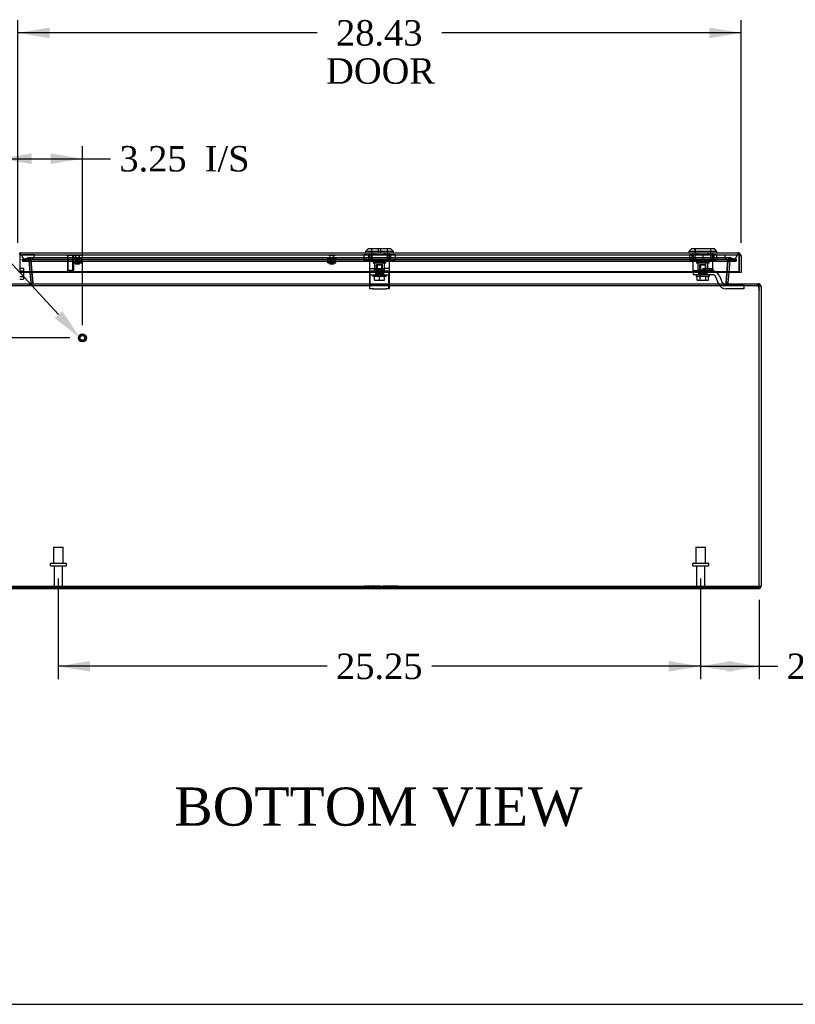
# Model space of a CAD drawing. Header units: inches. Extents: x 1 to 240, y -1 to 159.
# Tile 2 of 18: x 56 to 86, y 0 to 39. Entities that reach past the tile are written whole.
import ezdxf
from ezdxf import colors
from ezdxf.entities.mleader import LeaderData, LeaderLine
from ezdxf.enums import TextEntityAlignment as Align
from ezdxf.lldxf.tags import DXFTag
from ezdxf.math import Vec2, Vec3

# ---------------------------------------------------------------- set-up
doc = ezdxf.new("R2010")
doc.units = ezdxf.units.IN
doc.header["$MEASUREMENT"] = 0
for name, color, linetype in [('COM70220', 7, 'Continuous'), ('COM70700-5', 7, 'Continuous'), ('COM70702-9', 7, 'Continuous'), ('COM70703-4', 7, 'Continuous'), ('COM70705-9', 7, 'Continuous'), ('Default', 7, 'Continuous'), ('LOK10031', 7, 'Continuous'), ('LOK10031_CAM', 7, 'Continuous'), ('LOK10031_INSERT', 7, 'Continuous'), ('LOK10031_NUT', 7, 'Continuous'), ('LOK10031_SC', 7, 'Continuous'), ('NTS18118', 7, 'Continuous'), ('QLB20254', 7, 'Continuous'), ('SCS86661', 7, 'Continuous'), ('STD26063', 7, 'Continuous'), ('STD26089', 7, 'Continuous'), ('STD26258', 7, 'Continuous')]:
    doc.layers.add(name, color=color, linetype=linetype)
doc.styles.add('SEACAD_Times_New_Roman', font='times.ttf')
tags = doc.linetypes.add('HIDDEN2', pattern=[0.1875, 0.125, -0.0625]).pattern_tags.tags
tags[6:7] = [DXFTag(74, 4), DXFTag(75, 0), DXFTag(340, '0'), DXFTag(46, 0.0), DXFTag(50, 0.0), DXFTag(44, 0.0), DXFTag(45, 0.0)]
tags[4:5] = [DXFTag(74, 4), DXFTag(75, 0), DXFTag(340, '0'), DXFTag(46, 0.0), DXFTag(50, 0.0), DXFTag(44, 0.0), DXFTag(45, 0.0)]
doc.dimstyles.new('HAMMOND_(STH_-_240x160)', dxfattribs={"dimtxt": 1, "dimasz": 1.25, "dimexe": 0.5, "dimexo": 0.5, "dimgap": 0.25, "dimtad": 0, "dimtih": 1, "dimtoh": 1, "dimzin": 0, "dimdsep": 46, "dimtxsty": 'SEACAD_Times_New_Roman', "dimblk1": '_SE_FILLED', "dimblk2": '_SE_FILLED', "dimsah": 1, "dimcen": 0.5, "dimadec": 0, "dimazin": 0, "dimtfac": 0.8, "dimtofl": 0, "dimtmove": 0, "dimatfit": 3, "dimfxl": 1, "dimtolj": 1, "dimtzin": 0, "dimarcsym": 0})

# ---------------------------------------------------------------- blocks, each defined once
blk = doc.blocks.new('SE4')
at = {"layer": 'COM70220', "color": 7, "linetype": 'HIDDEN2'}
for p, q in [((55.882, 29.876), (56.381, 29.876)), ((55.882, 29.875), (55.882, 29.876)), ((55.882, 29.875), (56.381, 29.875)), ((56.131, 29.873), (55.882, 29.875)), ((56.38, 29.875), (56.131, 29.873)), ((56.131, 29.873), (56.381, 29.873)), ((56.38, 29.876), (56.38, 29.875)), ((56.381, 29.876), (83.5, 29.876)), ((56.381, 29.875), (83.5, 29.875)), ((56.381, 29.873), (83.5, 29.873)), ((83.5, 29.876), (83.999, 29.876)), ((83.5, 29.875), (83.999, 29.875)), ((83.5, 29.873), (83.75, 29.873)), ((83.501, 29.876), (83.501, 29.875)), ((83.501, 29.875), (83.75, 29.873)), ((83.75, 29.873), (83.999, 29.875)), ((83.999, 29.875), (83.999, 29.876)), ((56.131, 29.627), (56.381, 29.627)), ((56.381, 29.627), (83.5, 29.627)), ((83.5, 29.627), (83.75, 29.627))]:
    blk.add_line(p, q, dxfattribs=at)
for centre in [(56.131, 29.877), (83.75, 29.877)]:
    blk.add_arc(centre, 0.25, 180, 0, dxfattribs=at)
at = {"layer": 'COM70700-5', "color": 7, "linetype": 'HIDDEN2'}
for p, q in [((55.899, 29.694), (56.103, 29.749)), ((55.917, 29.624), (55.899, 29.694)), ((56.122, 29.679), (55.917, 29.624)), ((56.131, 29.752), (56.103, 29.749)), ((56.122, 29.679), (56.103, 29.749)), ((56.131, 29.68), (56.122, 29.679)), ((56.131, 29.68), (56.131, 29.752)), ((56.152, 29.674), (56.131, 29.68)), ((56.152, 29.674), (56.192, 29.734)), ((56.166, 29.653), (56.152, 29.674)), ((56.166, 29.653), (56.236, 29.67)), ((56.167, 29.647), (56.166, 29.653)), ((56.167, 29.647), (56.239, 29.654)), ((56.208, 29.177), (56.167, 29.647)), ((56.239, 29.654), (56.236, 29.67)), ((56.239, 29.654), (56.315, 28.785)), ((83.566, 28.785), (83.642, 29.654)), ((83.642, 29.654), (83.645, 29.67)), ((83.714, 29.647), (83.642, 29.654)), ((83.715, 29.653), (83.645, 29.67)), ((83.714, 29.647), (83.673, 29.177)), ((83.73, 29.674), (83.689, 29.734)), ((83.714, 29.647), (83.715, 29.653)), ((83.715, 29.653), (83.73, 29.674)), ((83.73, 29.674), (83.75, 29.68)), ((83.75, 29.68), (83.75, 29.752)), ((83.75, 29.752), (83.778, 29.749)), ((83.75, 29.68), (83.759, 29.679)), ((83.759, 29.679), (83.778, 29.749)), ((83.964, 29.624), (83.759, 29.679)), ((83.778, 29.749), (83.982, 29.694)), ((83.964, 29.624), (83.982, 29.694)), ((56.186, 28.739), (56.186, 28.667)), ((56.207, 28.739), (56.207, 28.667)), ((56.227, 28.745), (56.266, 28.684)), ((56.229, 28.746), (56.272, 28.689)), ((56.231, 28.739), (56.266, 28.684)), ((56.234, 28.739), (56.272, 28.689)), ((56.243, 28.772), (56.315, 28.766)), ((56.272, 28.689), (56.266, 28.684)), ((56.306, 28.767), (56.315, 28.766)), ((56.314, 28.784), (56.315, 28.785)), ((56.315, 28.785), (56.315, 28.766)), ((83.567, 28.784), (83.566, 28.785)), ((83.566, 28.775), (83.566, 28.785)), ((83.575, 28.767), (83.566, 28.766)), ((83.652, 28.746), (83.609, 28.689)), ((83.647, 28.739), (83.609, 28.689)), ((83.615, 28.684), (83.609, 28.689)), ((83.651, 28.739), (83.615, 28.684)), ((83.674, 28.739), (83.674, 28.667)), ((83.695, 28.739), (83.695, 28.667)), ((84.833, 28.739), (84.833, 28.667)), ((84.867, 28.641), (84.936, 28.661)), ((55.941, 16.739), (55.941, 16.811)), ((83.941, 16.811), (83.941, 16.739)), ((84.441, 16.739), (84.441, 16.811)), ((84.833, 16.739), (84.833, 16.811)), ((84.869, 16.847), (84.941, 16.847))]:
    blk.add_line(p, q, dxfattribs=at)
at = {"layer": 'COM70700-5', "color": 7, "linetype": 'Continuous'}
for p, q in [((56.243, 28.778), (56.208, 29.177)), ((83.673, 29.177), (83.638, 28.778)), ((56.227, 28.745), (56.207, 28.739)), ((56.229, 28.746), (56.227, 28.745)), ((56.227, 28.745), (56.231, 28.739)), ((56.229, 28.746), (56.234, 28.739)), ((56.243, 28.778), (56.314, 28.784)), ((56.243, 28.778), (56.243, 28.772)), ((56.243, 28.772), (56.306, 28.767)), ((83.566, 28.766), (83.566, 28.775)), ((83.638, 28.778), (83.567, 28.784)), ((83.638, 28.772), (83.575, 28.767)), ((83.638, 28.772), (83.638, 28.778)), ((83.652, 28.746), (83.647, 28.739)), ((83.654, 28.745), (83.651, 28.739)), ((83.654, 28.745), (83.652, 28.746)), ((83.674, 28.739), (83.654, 28.745)), ((84.867, 28.641), (84.936, 28.661)), ((84.936, 28.661), (84.941, 28.631)), ((84.867, 28.641), (84.869, 28.631)), ((84.941, 28.631), (84.869, 28.631)), ((84.941, 28.631), (84.941, 16.847)), ((84.833, 16.739), (55.049, 16.739))]:
    blk.add_line(p, q, dxfattribs=at)
at = {"layer": 'COM70700-5', "color": 7, "linetype": 'HIDDEN2'}
for centre, radius, start, end in [((56.131, 29.644), 0.108, 55.7898, 90), ((56.131, 29.644), 0.108, 13.7843, 55.7899), ((83.75, 29.644), 0.108, 124.2101, 166.2157), ((83.75, 29.644), 0.109, 90.1049, 124.1052), ((56.207, 28.776), 0.109, 270.0924, 302.6845), ((56.207, 28.775), 0.108, 306.8349, 355.3824), ((83.674, 28.775), 0.108, 184.6176, 233.1651), ((83.674, 28.776), 0.109, 237.3155, 269.9076), ((84.833, 28.631), 0.036, 43.9444, 89.9999), ((84.833, 16.847), 0.036, 270, 0)]:
    blk.add_arc(centre, radius, start, end, dxfattribs=at)
at = {"layer": 'COM70700-5', "color": 7, "linetype": 'Continuous'}
for centre, radius, start, end in [((56.207, 28.775), 0.036, 306.835, 355.3822), ((83.674, 28.775), 0.036, 184.6178, 233.165), ((84.833, 28.631), 0.108, 16.311, 90), ((84.833, 28.631), 0.036, 16.3111, 43.9444), ((84.833, 16.847), 0.108, 270, 0)]:
    blk.add_arc(centre, radius, start, end, dxfattribs=at)
at = {"layer": 'COM70702-9', "color": 7, "linetype": 'HIDDEN2'}
for p, q in [((56.125, 29.745), (55.913, 29.69)), ((55.913, 29.69), (83.969, 29.69)), ((55.913, 29.69), (55.913, 29.621)), ((56.125, 29.675), (55.913, 29.621)), ((55.913, 29.621), (83.969, 29.621)), ((56.125, 29.675), (56.125, 29.745)), ((83.742, 29.749), (56.139, 29.749)), ((83.742, 29.677), (56.139, 29.677)), ((56.245, 29.624), (56.219, 29.65)), ((56.219, 29.644), (56.219, 29.65)), ((56.245, 29.618), (56.219, 29.644)), ((56.31, 28.842), (56.245, 29.624)), ((56.245, 29.624), (56.245, 29.618)), ((56.31, 28.836), (56.245, 29.618)), ((83.637, 29.624), (83.571, 28.842)), ((83.637, 29.618), (83.571, 28.836)), ((83.662, 29.65), (83.637, 29.624)), ((83.662, 29.644), (83.637, 29.618)), ((83.637, 29.624), (83.637, 29.618)), ((83.662, 29.644), (83.662, 29.65)), ((83.757, 29.675), (83.757, 29.745)), ((83.969, 29.69), (83.757, 29.745)), ((83.969, 29.621), (83.757, 29.675)), ((83.969, 29.69), (83.969, 29.621)), ((56.184, 28.667), (56.184, 28.739)), ((56.304, 28.775), (56.304, 28.775)), ((56.306, 28.778), (56.306, 28.785)), ((56.31, 28.842), (56.31, 28.836)), ((56.312, 28.816), (56.312, 28.823)), ((83.569, 28.823), (83.569, 28.816)), ((83.571, 28.842), (83.571, 28.836)), ((83.575, 28.778), (83.575, 28.785)), ((83.577, 28.775), (83.577, 28.775)), ((83.697, 28.667), (83.697, 28.739)), ((84.807, 28.667), (84.807, 28.739)), ((84.817, 28.667), (84.817, 28.739)), ((84.831, 28.646), (84.831, 28.677)), ((84.831, 28.677), (84.869, 28.525)), ((84.831, 28.646), (84.869, 28.494)), ((55.013, 16.84), (69.211, 16.84)), ((55.013, 16.81), (84.869, 16.81)), ((69.329, 16.84), (69.357, 16.84)), ((69.376, 16.84), (69.668, 16.84)), ((69.765, 16.84), (70.022, 16.84)), ((70.124, 16.84), (84.869, 16.84)), ((84.869, 16.81), (84.869, 16.811))]:
    blk.add_line(p, q, dxfattribs=at)
for centre, major_axis, start_param, end_param in [((56.184, 28.823), (-0.128, 0), 2.838142, 3.297963), ((56.184, 28.816), (-0.128, 0), 2.838142, 3.297963), ((83.697, 28.823), (0.128, 0), 2.985222, 3.445043), ((83.697, 28.816), (0.128, 0), 2.985222, 3.445043)]:
    blk.add_ellipse(centre, major_axis=major_axis, ratio=0.996195, start_param=start_param, end_param=end_param, dxfattribs=at)
for points, knots in [([(56.125, 29.745), (56.133, 29.749), (56.14, 29.75), (56.156, 29.744), (56.164, 29.738), (56.18, 29.72), (56.188, 29.708), (56.203, 29.681), (56.211, 29.666), (56.219, 29.65)], [0, 0, 0, 0, 0.25, 0.25, 0.5, 0.5, 0.75, 0.75, 1, 1, 1, 1]), ([(56.125, 29.675), (56.133, 29.677), (56.14, 29.677), (56.156, 29.675), (56.164, 29.673), (56.18, 29.667), (56.188, 29.663), (56.203, 29.654), (56.211, 29.649), (56.219, 29.644)], [0, 0, 0, 0, 0.25, 0.25, 0.5, 0.5, 0.75, 0.75, 1, 1, 1, 1]), ([(83.662, 29.65), (83.67, 29.666), (83.678, 29.681), (83.694, 29.708), (83.702, 29.72), (83.717, 29.738), (83.725, 29.744), (83.741, 29.75), (83.749, 29.749), (83.757, 29.745)], [0, 0, 0, 0, 0.25, 0.25, 0.5, 0.5, 0.75, 0.75, 1, 1, 1, 1]), ([(83.662, 29.644), (83.67, 29.649), (83.678, 29.654), (83.694, 29.663), (83.702, 29.667), (83.717, 29.673), (83.725, 29.675), (83.741, 29.677), (83.749, 29.677), (83.757, 29.675)], [0, 0, 0, 0, 0.25, 0.25, 0.5, 0.5, 0.75, 0.75, 1, 1, 1, 1]), ([(56.184, 28.667), (56.191, 28.667), (56.198, 28.667), (56.211, 28.667), (56.218, 28.667), (56.23, 28.668), (56.237, 28.669), (56.249, 28.672), (56.254, 28.675), (56.265, 28.682), (56.27, 28.687), (56.28, 28.699), (56.284, 28.707), (56.292, 28.725), (56.295, 28.736), (56.301, 28.759), (56.304, 28.772), (56.306, 28.785)], [0, 0, 0, 0, 0.125, 0.125, 0.25, 0.25, 0.375, 0.375, 0.5, 0.5, 0.625, 0.625, 0.75, 0.75, 0.875, 0.875, 1, 1, 1, 1]), ([(56.232, 28.74), (56.233, 28.74), (56.238, 28.74), (56.245, 28.74), (56.252, 28.741), (56.262, 28.743), (56.269, 28.745), (56.274, 28.747)], [0.3361809, 0.3361809, 0.3361809, 0.3361809, 0.3726029, 0.4321969, 0.4906952, 0.5479785, 0.6623431, 0.6623431, 0.6623431, 0.6623431]), ([(56.283, 28.752), (56.285, 28.753), (56.288, 28.755), (56.294, 28.76), (56.298, 28.766), (56.303, 28.772), (56.305, 28.776), (56.306, 28.778)], [0.7379534, 0.7379534, 0.7379534, 0.7379534, 0.7882141, 0.843718, 0.8974268, 0.9494645, 1, 1, 1, 1]), ([(83.575, 28.785), (83.577, 28.772), (83.58, 28.759), (83.586, 28.736), (83.589, 28.725), (83.597, 28.707), (83.601, 28.699), (83.611, 28.687), (83.616, 28.682), (83.627, 28.675), (83.633, 28.672), (83.645, 28.669), (83.651, 28.668), (83.664, 28.667), (83.67, 28.667), (83.684, 28.667), (83.69, 28.667), (83.697, 28.667)], [0, 0, 0, 0, 0.125, 0.125, 0.25, 0.25, 0.375, 0.375, 0.5, 0.5, 0.625, 0.625, 0.75, 0.75, 0.875, 0.875, 1, 1, 1, 1]), ([(83.575, 28.778), (83.576, 28.777), (83.577, 28.775), (83.579, 28.771), (83.581, 28.768), (83.583, 28.765), (83.586, 28.762), (83.589, 28.759), (83.592, 28.757), (83.595, 28.754), (83.597, 28.753), (83.598, 28.752), (83.599, 28.752)], [0, 0, 0, 0, 0.0267961, 0.0539907, 0.081615, 0.1096959, 0.1382562, 0.1673152, 0.1968891, 0.226991, 0.2576264, 0.2621864, 0.2621864, 0.2621864, 0.2621864]), ([(83.607, 28.747), (83.608, 28.747), (83.61, 28.746), (83.613, 28.745), (83.617, 28.744), (83.626, 28.742), (83.638, 28.74), (83.649, 28.74), (83.654, 28.739)], [0.3379686, 0.3379686, 0.3379686, 0.3379686, 0.352717, 0.3854549, 0.418697, 0.4524307, 0.5828691, 0.6919815, 0.6919815, 0.6919815, 0.6919815]), ([(84.817, 28.739), (84.819, 28.739), (84.821, 28.733), (84.826, 28.711), (84.828, 28.695), (84.831, 28.677)], [0, 0, 0, 0, 0.5, 0.5, 1, 1, 1, 1]), ([(84.817, 28.667), (84.818, 28.667), (84.819, 28.667), (84.821, 28.665), (84.823, 28.663), (84.825, 28.66), (84.826, 28.657), (84.828, 28.652), (84.83, 28.649), (84.831, 28.646)], [0, 0, 0, 0, 0.25, 0.25, 0.5, 0.5, 0.75, 0.75, 1, 1, 1, 1])]:
    blk.add_open_spline(points, degree=3, knots=knots, dxfattribs=at)
at = {"layer": 'COM70702-9', "color": 7, "linetype": 'Continuous'}
for points, knots in [([(56.184, 28.739), (56.187, 28.739), (56.193, 28.739), (56.202, 28.739), (56.211, 28.739), (56.22, 28.739), (56.226, 28.739), (56.23, 28.74), (56.232, 28.74)], [0, 0, 0, 0, 0.0630925, 0.1260117, 0.1885878, 0.2506526, 0.3120425, 0.3361809, 0.3361809, 0.3361809, 0.3361809]), ([(83.654, 28.739), (83.655, 28.739), (83.66, 28.739), (83.67, 28.739), (83.684, 28.739), (83.693, 28.739), (83.697, 28.739)], [0.6919815, 0.6919815, 0.6919815, 0.6919815, 0.7187026, 0.8115085, 0.9054638, 1, 1, 1, 1])]:
    blk.add_open_spline(points, degree=3, knots=knots, dxfattribs=at)
at = {"layer": 'COM70703-4', "color": 7, "linetype": 'HIDDEN2'}
for p, q in [((56.122, 29.749), (55.917, 29.694)), ((55.917, 29.694), (83.964, 29.694)), ((55.917, 29.624), (55.917, 29.694)), ((56.122, 29.679), (55.917, 29.624)), ((55.917, 29.624), (83.964, 29.624)), ((56.131, 29.752), (56.122, 29.749)), ((56.122, 29.679), (56.122, 29.749)), ((56.131, 29.68), (56.131, 29.752)), ((83.75, 29.752), (56.131, 29.752)), ((56.185, 29.675), (56.131, 29.68)), ((83.75, 29.68), (56.131, 29.68)), ((56.185, 29.675), (56.185, 29.738)), ((56.192, 29.734), (56.185, 29.738)), ((56.192, 29.674), (56.185, 29.675)), ((56.192, 29.674), (56.192, 29.734)), ((56.235, 29.653), (56.192, 29.674)), ((56.235, 29.653), (56.235, 29.67)), ((56.239, 29.647), (56.235, 29.653)), ((56.315, 28.785), (56.239, 29.654)), ((56.239, 29.647), (56.239, 29.654)), ((56.28, 29.177), (56.239, 29.647)), ((83.642, 29.654), (83.566, 28.785)), ((83.642, 29.647), (83.601, 29.177)), ((83.646, 29.67), (83.642, 29.654)), ((83.642, 29.647), (83.642, 29.654)), ((83.646, 29.653), (83.642, 29.647)), ((83.689, 29.674), (83.646, 29.653)), ((83.646, 29.653), (83.646, 29.67)), ((83.696, 29.738), (83.689, 29.734)), ((83.689, 29.674), (83.689, 29.734)), ((83.696, 29.675), (83.689, 29.674)), ((83.696, 29.675), (83.696, 29.738)), ((83.75, 29.68), (83.696, 29.675)), ((83.75, 29.68), (83.75, 29.752)), ((83.759, 29.749), (83.75, 29.752)), ((83.759, 29.679), (83.759, 29.749)), ((83.964, 29.694), (83.759, 29.749)), ((83.964, 29.624), (83.759, 29.679)), ((83.964, 29.624), (83.964, 29.694)), ((55.049, 28.667), (84.833, 28.667)), ((56.207, 28.739), (56.207, 28.667)), ((56.266, 28.745), (56.266, 28.684)), ((56.272, 28.746), (56.272, 28.689)), ((56.313, 28.766), (56.314, 28.775)), ((56.313, 28.772), (56.313, 28.766)), ((56.315, 28.778), (56.315, 28.785)), ((83.566, 28.778), (83.566, 28.785)), ((83.568, 28.772), (83.568, 28.766)), ((83.609, 28.746), (83.609, 28.689)), ((83.616, 28.745), (83.616, 28.684)), ((83.674, 28.739), (83.674, 28.667)), ((84.833, 28.739), (84.833, 28.667)), ((84.866, 28.641), (84.866, 28.661))]:
    blk.add_line(p, q, dxfattribs=at)
at = {"layer": 'COM70703-4', "color": 7, "linetype": 'Continuous'}
for p, q in [((56.315, 28.778), (56.28, 29.177)), ((83.601, 29.177), (83.566, 28.778)), ((55.049, 28.739), (84.833, 28.739)), ((56.207, 28.739), (56.266, 28.745)), ((56.266, 28.745), (56.272, 28.746)), ((56.313, 28.772), (56.315, 28.778)), ((56.314, 28.775), (56.314, 28.775)), ((83.566, 28.778), (83.568, 28.772)), ((83.567, 28.775), (83.567, 28.775)), ((83.609, 28.746), (83.616, 28.745)), ((83.616, 28.745), (83.674, 28.739)), ((84.869, 28.631), (84.866, 28.661)), ((84.869, 16.811), (84.869, 28.631)), ((55.013, 16.811), (84.869, 16.811))]:
    blk.add_line(p, q, dxfattribs=at)
for centre, start, end in [((56.172, 28.951), 296.0218, 308.2777), ((83.709, 28.951), 231.7224, 243.9781)]:
    blk.add_arc(centre, 0.228, start, end, dxfattribs=at)
blk.add_open_spline([(84.866, 28.661), (84.863, 28.673), (84.86, 28.683), (84.855, 28.702), (84.852, 28.711), (84.847, 28.724), (84.844, 28.73), (84.838, 28.737), (84.835, 28.739), (84.833, 28.739)], degree=3, knots=[0, 0, 0, 0, 0.25, 0.25, 0.5, 0.5, 0.75, 0.75, 1, 1, 1, 1], dxfattribs=at)
at = {"layer": 'COM70705-9', "color": 7, "linetype": 'Continuous'}
for p, q in [((55.797, 29.887), (55.797, 29.944)), ((55.797, 29.887), (55.797, 29.207)), ((55.833, 29.949), (84.047, 29.949)), ((84.083, 29.887), (84.083, 29.944)), ((84.083, 29.943), (84.083, 29.943)), ((84.083, 29.943), (84.083, 29.843)), ((84.083, 29.943), (84.083, 29.841)), ((84.083, 29.207), (84.083, 29.887)), ((84.155, 29.841), (84.083, 29.841)), ((84.083, 29.841), (84.083, 29.177)), ((84.155, 29.841), (84.155, 29.177)), ((55.797, 29.177), (55.797, 29.207)), ((84.083, 29.207), (55.797, 29.207)), ((84.083, 29.177), (55.797, 29.177)), ((84.083, 29.177), (84.083, 29.207)), ((84.155, 29.177), (84.083, 29.177))]:
    blk.add_line(p, q, dxfattribs=at)
at = {"layer": 'COM70705-9', "color": 7, "linetype": 'HIDDEN2'}
for p, q in [((55.833, 29.877), (55.833, 29.949)), ((55.833, 29.877), (84.047, 29.877)), ((69.545, 29.877), (69.545, 29.879)), ((69.742, 29.877), (69.742, 29.949)), ((70.139, 29.877), (70.139, 29.949)), ((70.336, 29.877), (70.336, 29.879)), ((82.26, 29.877), (82.26, 29.879)), ((82.457, 29.877), (82.457, 29.949)), ((82.854, 29.877), (82.854, 29.949)), ((83.051, 29.877), (83.051, 29.879)), ((84.047, 29.877), (84.047, 29.949))]:
    blk.add_line(p, q, dxfattribs=at)
at = {"layer": 'COM70705-9', "color": 7, "linetype": 'Continuous'}
for centre, radius, start, end in [((55.833, 29.841), 0.108, 90, 109.4491), ((84.047, 29.841), 0.108, 70.5509, 90), ((84.047, 29.841), 0.108, 0, 70.5288), ((84.047, 29.841), 0.036, 0, 2.6798)]:
    blk.add_arc(centre, radius, start, end, dxfattribs=at)
at = {"layer": 'COM70705-9', "color": 7, "linetype": 'HIDDEN2'}
for centre, start, end in [((55.833, 29.841), 90, 177.3202), ((84.047, 29.841), 2.6798, 90)]:
    blk.add_arc(centre, 0.036, start, end, dxfattribs=at)
at = {"layer": 'COM70705-9', "color": 7, "linetype": 'Continuous'}
for centre, major_axis, start_param, end_param in [((55.833, 29.841), (-0.119, 0), 4.712389, 5.019287), ((84.047, 29.841), (0.119, 0), 1.263899, 1.570796)]:
    blk.add_ellipse(centre, major_axis=major_axis, ratio=0.908294, start_param=start_param, end_param=end_param, dxfattribs=at)
at = {"layer": 'COM70705-9', "color": 7, "linetype": 'HIDDEN2'}
for centre, major_axis, start_param, end_param in [((55.833, 29.841), (-0.0396, 0), 4.712389, 5.846853), ((84.047, 29.841), (0.0396, 0), 0.436332, 1.570796)]:
    blk.add_ellipse(centre, major_axis=major_axis, ratio=0.908294, start_param=start_param, end_param=end_param, dxfattribs=at)
at = {"layer": 'LOK10031', "color": 7, "linetype": 'Continuous'}
for p, q in [((69.49, 30.109), (69.39, 30.009)), ((70.49, 30.009), (69.39, 30.009)), ((69.39, 30.009), (69.39, 29.949)), ((70.39, 30.109), (69.49, 30.109)), ((70.49, 30.009), (70.39, 30.109)), ((70.49, 29.949), (70.49, 30.009)), ((82.205, 30.109), (82.105, 30.009)), ((83.205, 30.009), (82.105, 30.009)), ((82.105, 30.009), (82.105, 29.949)), ((83.105, 30.109), (82.205, 30.109)), ((83.205, 30.009), (83.105, 30.109)), ((83.205, 29.949), (83.205, 30.009))]:
    blk.add_line(p, q, dxfattribs=at)
at = {"layer": 'LOK10031', "color": 7, "linetype": 'HIDDEN2'}
for p, q in [((69.545, 29.879), (69.545, 29.949)), ((69.709, 29.879), (69.545, 29.879)), ((69.548, 29.879), (69.548, 29.339)), ((69.625, 30.109), (69.625, 29.609)), ((69.709, 29.879), (69.709, 29.949)), ((70.171, 29.879), (69.709, 29.879)), ((70.171, 29.879), (70.171, 29.949)), ((70.336, 29.879), (70.171, 29.879)), ((70.255, 29.609), (70.255, 30.109)), ((70.333, 29.239), (70.333, 29.879)), ((70.336, 29.879), (70.336, 29.949)), ((82.26, 29.879), (82.26, 29.949)), ((82.424, 29.879), (82.26, 29.879)), ((82.263, 29.879), (82.263, 29.239)), ((82.34, 30.109), (82.34, 29.609)), ((82.424, 29.879), (82.424, 29.949)), ((82.886, 29.879), (82.424, 29.879)), ((82.886, 29.879), (82.886, 29.949)), ((83.051, 29.879), (82.886, 29.879)), ((82.97, 29.609), (82.97, 30.109)), ((83.048, 29.339), (83.048, 29.879)), ((83.051, 29.879), (83.051, 29.949)), ((70.255, 29.609), (69.625, 29.609)), ((69.69, 29.609), (69.69, 29.549)), ((70.19, 29.549), (69.69, 29.549)), ((69.747, 29.549), (69.747, 29.339)), ((70.134, 29.239), (70.134, 29.549)), ((70.19, 29.549), (70.19, 29.609)), ((82.97, 29.609), (82.34, 29.609)), ((82.405, 29.609), (82.405, 29.549)), ((82.905, 29.549), (82.405, 29.549)), ((82.462, 29.549), (82.462, 29.239)), ((82.849, 29.339), (82.849, 29.549)), ((82.905, 29.549), (82.905, 29.609)), ((69.548, 29.339), (69.94, 29.339)), ((69.548, 29.339), (69.548, 29.239)), ((69.548, 29.239), (69.567, 29.239)), ((69.747, 29.239), (69.747, 29.339)), ((69.94, 29.339), (69.94, 29.239)), ((69.94, 29.339), (70.134, 29.339)), ((70.061, 29.239), (69.94, 29.239)), ((70.333, 29.339), (70.134, 29.339)), ((70.333, 29.239), (70.317, 29.239)), ((82.655, 29.239), (82.263, 29.239)), ((82.655, 29.339), (83.048, 29.339)), ((82.655, 29.339), (82.655, 29.239)), ((82.849, 29.339), (82.849, 29.239)), ((83.029, 29.239), (83.048, 29.239)), ((83.048, 29.339), (83.048, 29.239))]:
    blk.add_line(p, q, dxfattribs=at)
at = {"layer": 'LOK10031_CAM', "color": 7, "linetype": 'HIDDEN2'}
for p, q in [((69.564, 29.089), (69.564, 29.239)), ((69.564, 28.995), (69.564, 29.089)), ((69.564, 29.089), (69.567, 29.089)), ((69.567, 29.239), (69.567, 29.052)), ((69.567, 29.239), (69.94, 29.239)), ((69.567, 29.089), (70.317, 29.089)), ((69.567, 29.052), (69.567, 28.783)), ((69.781, 29.239), (69.781, 29.089)), ((69.784, 29.239), (69.784, 29.089)), ((69.829, 29.269), (69.829, 29.239)), ((69.832, 29.269), (69.832, 29.239)), ((69.859, 29.299), (69.862, 29.299)), ((69.862, 29.299), (70.022, 29.299)), ((70.049, 29.269), (70.049, 29.239)), ((70.052, 29.269), (70.052, 29.239)), ((70.061, 29.239), (70.317, 29.239)), ((70.096, 29.124), (70.096, 29.089)), ((70.099, 29.239), (70.099, 29.089)), ((70.314, 29.239), (70.314, 29.089)), ((70.314, 28.995), (70.314, 29.089)), ((70.317, 29.239), (70.317, 29.052)), ((70.317, 29.052), (70.317, 28.783)), ((82.279, 29.239), (82.279, 29.089)), ((82.654, 29.089), (82.279, 29.089)), ((82.496, 29.239), (82.496, 29.089)), ((83.029, 29.089), (82.654, 29.089)), ((82.655, 29.239), (83.029, 29.239)), ((82.811, 29.239), (82.811, 29.089)), ((82.901, 29.269), (82.901, 29.239)), ((82.931, 29.299), (82.991, 29.299)), ((83.021, 29.269), (83.021, 29.239)), ((83.307, 29.052), (83.416, 28.783)), ((69.564, 28.727), (69.564, 28.995)), ((69.564, 28.539), (69.564, 28.727)), ((69.567, 28.689), (69.564, 28.689)), ((69.567, 28.783), (69.567, 28.689)), ((69.567, 28.539), (69.567, 28.689)), ((69.567, 28.689), (69.692, 28.689)), ((69.692, 28.689), (70.192, 28.689)), ((70.192, 28.689), (70.317, 28.689)), ((70.314, 28.727), (70.314, 28.995)), ((70.314, 28.539), (70.314, 28.727)), ((70.317, 28.783), (70.317, 28.689)), ((70.317, 28.689), (70.317, 28.539)), ((83.277, 28.727), (83.168, 28.995)), ((83.555, 28.689), (84.134, 28.689)), ((84.134, 28.689), (84.259, 28.689)), ((84.259, 28.689), (84.259, 28.539)), ((69.567, 28.539), (69.564, 28.539)), ((69.692, 28.539), (69.567, 28.539)), ((69.692, 28.539), (70.192, 28.539)), ((70.317, 28.539), (70.192, 28.539)), ((84.134, 28.539), (83.555, 28.539)), ((84.259, 28.539), (84.134, 28.539))]:
    blk.add_line(p, q, dxfattribs=at)
for centre, radius, start, end in [((69.859, 29.269), 0.03, 90, 180), ((69.862, 29.269), 0.03, 90, 180), ((70.019, 29.269), 0.03, 0, 90), ((70.022, 29.269), 0.03, 0, 90), ((82.931, 29.269), 0.03, 90, 180), ((82.991, 29.269), 0.03, 0, 90), ((83.029, 28.939), 0.3, 22.0194, 90), ((83.029, 28.939), 0.15, 22.0194, 90), ((83.555, 28.839), 0.3, 202.0194, 270), ((83.555, 28.839), 0.15, 202.0194, 270)]:
    blk.add_arc(centre, radius, start, end, dxfattribs=at)
at = {"layer": 'LOK10031_INSERT', "color": 7, "linetype": 'HIDDEN2'}
for p, q in [((69.628, 30.109), (69.628, 29.624)), ((69.9, 29.959), (69.9, 30.109)), ((69.9, 29.959), (69.98, 29.959)), ((69.98, 30.109), (69.98, 29.959)), ((70.253, 29.624), (70.253, 30.109)), ((82.345, 29.959), (82.343, 29.959)), ((82.343, 29.959), (82.343, 29.624)), ((82.345, 30.109), (82.345, 29.959)), ((82.345, 29.959), (82.965, 29.959)), ((82.965, 29.959), (82.965, 30.109)), ((82.965, 29.959), (82.968, 29.959)), ((82.968, 29.624), (82.968, 29.959)), ((70.253, 29.624), (69.628, 29.624)), ((69.69, 29.624), (69.69, 29.564)), ((70.19, 29.564), (69.69, 29.564)), ((69.747, 29.564), (69.747, 29.274)), ((69.822, 29.499), (69.842, 29.499)), ((69.822, 29.124), (69.822, 29.499)), ((69.842, 29.499), (70.039, 29.499)), ((69.842, 29.499), (69.842, 29.124)), ((70.039, 29.124), (70.039, 29.499)), ((70.058, 29.499), (70.039, 29.499)), ((70.058, 29.124), (70.058, 29.499)), ((70.134, 29.274), (70.134, 29.564)), ((70.19, 29.564), (70.19, 29.624)), ((82.968, 29.624), (82.343, 29.624)), ((82.405, 29.624), (82.405, 29.564)), ((82.905, 29.564), (82.405, 29.564)), ((82.462, 29.564), (82.462, 29.274)), ((82.537, 29.499), (82.557, 29.499)), ((82.537, 29.124), (82.537, 29.499)), ((82.557, 29.499), (82.754, 29.499)), ((82.557, 29.499), (82.557, 29.124)), ((82.754, 29.124), (82.754, 29.499)), ((82.773, 29.499), (82.754, 29.499)), ((82.773, 29.124), (82.773, 29.499)), ((82.849, 29.274), (82.849, 29.564)), ((82.905, 29.564), (82.905, 29.624)), ((69.747, 29.274), (69.784, 29.274)), ((69.784, 29.239), (69.784, 29.274)), ((69.784, 29.124), (69.826, 29.124)), ((70.055, 29.274), (69.826, 29.274)), ((69.826, 29.274), (69.826, 29.124)), ((70.055, 29.124), (69.826, 29.124)), ((70.055, 29.124), (70.055, 29.274)), ((70.055, 29.124), (70.096, 29.124)), ((70.134, 29.274), (70.096, 29.274)), ((70.096, 29.274), (70.096, 29.124)), ((82.499, 29.274), (82.462, 29.274)), ((82.499, 29.124), (82.499, 29.274)), ((82.499, 29.124), (82.541, 29.124)), ((82.77, 29.274), (82.541, 29.274)), ((82.541, 29.274), (82.541, 29.124)), ((82.77, 29.124), (82.541, 29.124)), ((82.77, 29.124), (82.77, 29.274)), ((82.77, 29.124), (82.811, 29.124)), ((82.811, 29.274), (82.849, 29.274)), ((82.811, 29.274), (82.811, 29.239))]:
    blk.add_line(p, q, dxfattribs=at)
at = {"layer": 'LOK10031_NUT', "color": 7, "linetype": 'HIDDEN2'}
for p, q in [((69.328, 29.892), (69.634, 29.892)), ((69.328, 29.892), (69.328, 29.677)), ((69.507, 29.892), (69.507, 29.677)), ((69.556, 29.892), (69.556, 29.677)), ((69.634, 29.892), (70.246, 29.892)), ((69.634, 29.892), (69.634, 29.677)), ((70.246, 29.892), (70.552, 29.892)), ((70.246, 29.892), (70.246, 29.677)), ((70.324, 29.677), (70.324, 29.892)), ((70.373, 29.892), (70.373, 29.677)), ((70.552, 29.892), (70.552, 29.677)), ((82.125, 29.892), (82.655, 29.892)), ((82.125, 29.892), (82.125, 29.677)), ((82.222, 29.892), (82.222, 29.677)), ((82.271, 29.892), (82.271, 29.677)), ((82.655, 29.892), (83.185, 29.892)), ((82.655, 29.892), (82.655, 29.677)), ((83.039, 29.677), (83.039, 29.892)), ((83.088, 29.892), (83.088, 29.677)), ((83.185, 29.892), (83.185, 29.677)), ((69.328, 29.677), (69.634, 29.677)), ((69.634, 29.677), (70.246, 29.677)), ((70.246, 29.677), (70.552, 29.677)), ((82.125, 29.677), (82.655, 29.677)), ((82.655, 29.677), (83.185, 29.677))]:
    blk.add_line(p, q, dxfattribs=at)
at = {"layer": 'LOK10031_SC', "color": 7, "linetype": 'HIDDEN2'}
for p, q in [((70.058, 29.464), (69.822, 29.464)), ((69.822, 29.464), (69.822, 29.089)), ((69.846, 29.464), (69.846, 29.089)), ((70.034, 29.464), (70.034, 29.089)), ((70.058, 29.089), (70.058, 29.464)), ((82.773, 29.464), (82.537, 29.464)), ((82.537, 29.464), (82.537, 29.089)), ((82.561, 29.464), (82.561, 29.089)), ((82.749, 29.464), (82.749, 29.089)), ((82.773, 29.089), (82.773, 29.464)), ((69.678, 29.089), (69.678, 29.019)), ((69.822, 29.089), (69.846, 29.089)), ((70.058, 29.089), (70.034, 29.089)), ((70.203, 29.019), (70.203, 29.089)), ((82.393, 29.089), (82.393, 29.019)), ((82.537, 29.089), (82.561, 29.089)), ((82.773, 29.089), (82.749, 29.089)), ((82.918, 29.019), (82.918, 29.089)), ((70.203, 29.019), (69.678, 29.019)), ((69.748, 28.882), (69.748, 29.019)), ((69.748, 28.882), (69.94, 28.882)), ((69.94, 28.882), (69.94, 29.019)), ((69.94, 28.882), (70.133, 28.882)), ((70.133, 28.882), (70.133, 29.019)), ((82.918, 29.019), (82.393, 29.019)), ((82.433, 28.882), (82.433, 29.019)), ((82.433, 28.882), (82.544, 28.882)), ((82.544, 28.882), (82.544, 29.019)), ((82.544, 28.882), (82.766, 28.882)), ((82.766, 28.882), (82.766, 29.019)), ((82.766, 28.882), (82.878, 28.882)), ((82.878, 28.882), (82.878, 29.019))]:
    blk.add_line(p, q, dxfattribs=at)
at = {"layer": 'NTS18118', "color": 7, "linetype": 'HIDDEN2'}
for p, q in [((57.887, 29.752), (58.255, 29.752)), ((57.887, 29.752), (57.887, 29.721)), ((57.912, 29.721), (57.887, 29.721)), ((57.912, 29.563), (57.912, 29.721)), ((58.071, 29.721), (57.912, 29.721)), ((57.992, 29.556), (57.912, 29.563)), ((57.912, 29.563), (57.912, 29.556)), ((57.912, 29.556), (57.992, 29.556)), ((57.989, 29.752), (57.989, 29.556)), ((58.071, 29.563), (57.992, 29.556)), ((57.992, 29.556), (58.151, 29.556)), ((58.006, 29.752), (58.006, 29.556)), ((58.071, 29.563), (58.071, 29.721)), ((58.231, 29.721), (58.071, 29.721)), ((58.151, 29.556), (58.071, 29.563)), ((58.136, 29.556), (58.136, 29.752)), ((58.231, 29.563), (58.151, 29.556)), ((58.151, 29.556), (58.231, 29.556)), ((58.153, 29.752), (58.153, 29.556)), ((58.231, 29.563), (58.231, 29.721)), ((58.231, 29.721), (58.255, 29.721)), ((58.231, 29.556), (58.231, 29.563)), ((58.255, 29.721), (58.255, 29.752)), ((67.887, 29.752), (68.255, 29.752)), ((67.887, 29.752), (67.887, 29.721)), ((67.887, 29.721), (67.912, 29.721)), ((67.912, 29.563), (67.912, 29.721)), ((68.071, 29.721), (67.912, 29.721)), ((67.992, 29.556), (67.912, 29.563)), ((67.912, 29.563), (67.912, 29.556)), ((67.912, 29.556), (67.992, 29.556)), ((67.989, 29.752), (67.989, 29.556)), ((68.071, 29.563), (67.992, 29.556)), ((67.992, 29.556), (68.151, 29.556)), ((68.006, 29.752), (68.006, 29.556)), ((68.071, 29.563), (68.071, 29.721)), ((68.231, 29.721), (68.071, 29.721)), ((68.151, 29.556), (68.071, 29.563)), ((68.136, 29.556), (68.136, 29.752)), ((68.231, 29.563), (68.151, 29.556)), ((68.151, 29.556), (68.231, 29.556)), ((68.153, 29.752), (68.153, 29.556)), ((68.231, 29.563), (68.231, 29.721)), ((68.255, 29.721), (68.231, 29.721)), ((68.231, 29.556), (68.231, 29.563)), ((68.255, 29.721), (68.255, 29.752))]:
    blk.add_line(p, q, dxfattribs=at)
at = {"layer": 'QLB20254', "color": 7, "linetype": 'HIDDEN2'}
for p, q in [((68.941, 16.841), (69.316, 16.841)), ((68.941, 16.841), (68.941, 16.811)), ((69.185, 16.852), (69.185, 16.84)), ((69.216, 16.852), (69.216, 16.84)), ((69.294, 16.851), (69.294, 16.841)), ((69.302, 16.851), (69.302, 16.841)), ((69.302, 16.841), (69.345, 16.841)), ((69.316, 16.841), (70.566, 16.841)), ((69.321, 16.851), (69.349, 16.851)), ((69.324, 16.851), (69.324, 16.841)), ((69.345, 16.851), (69.345, 16.841)), ((69.398, 16.851), (69.349, 16.851)), ((69.349, 16.851), (69.349, 16.841)), ((69.369, 16.851), (69.369, 16.841)), ((69.372, 16.84), (69.372, 16.852)), ((69.407, 16.851), (69.398, 16.851)), ((69.398, 16.851), (69.398, 16.841)), ((69.403, 16.84), (69.403, 16.852)), ((69.407, 16.851), (69.407, 16.841)), ((69.584, 16.851), (69.442, 16.851)), ((69.442, 16.851), (69.442, 16.841)), ((69.472, 16.851), (69.472, 16.841)), ((69.584, 16.851), (69.584, 16.841)), ((69.791, 16.851), (69.618, 16.851)), ((69.618, 16.851), (69.618, 16.841)), ((69.648, 16.851), (69.648, 16.841)), ((69.748, 16.851), (69.748, 16.841)), ((69.75, 16.84), (69.75, 16.852)), ((69.76, 16.84), (69.76, 16.852)), ((69.779, 16.84), (69.779, 16.852)), ((69.791, 16.84), (69.791, 16.852)), ((69.968, 16.851), (69.817, 16.851)), ((69.817, 16.851), (69.817, 16.841)), ((69.822, 16.851), (69.822, 16.841)), ((69.851, 16.851), (69.851, 16.841)), ((69.856, 16.851), (69.856, 16.841)), ((69.939, 16.84), (69.939, 16.852)), ((69.967, 16.84), (69.967, 16.852)), ((69.968, 16.851), (69.968, 16.841)), ((69.999, 16.852), (69.999, 16.84)), ((69.999, 16.851), (70.073, 16.851)), ((70.027, 16.852), (70.027, 16.84)), ((70.147, 16.851), (70.073, 16.851)), ((70.073, 16.851), (70.073, 16.841)), ((70.119, 16.84), (70.119, 16.852)), ((70.147, 16.84), (70.147, 16.852)), ((70.322, 16.851), (70.171, 16.851)), ((70.171, 16.851), (70.171, 16.841)), ((70.177, 16.851), (70.177, 16.841)), ((70.205, 16.851), (70.205, 16.841)), ((70.21, 16.851), (70.21, 16.841)), ((70.293, 16.84), (70.293, 16.852)), ((70.322, 16.84), (70.322, 16.852)), ((70.322, 16.851), (70.322, 16.841)), ((70.503, 16.851), (70.352, 16.851)), ((70.352, 16.851), (70.352, 16.841)), ((70.357, 16.851), (70.357, 16.841)), ((70.379, 16.851), (70.379, 16.841)), ((70.381, 16.851), (70.381, 16.841)), ((70.384, 16.851), (70.384, 16.841)), ((70.389, 16.851), (70.389, 16.841)), ((70.401, 16.851), (70.401, 16.841)), ((70.473, 16.84), (70.473, 16.852)), ((70.492, 16.851), (70.492, 16.841)), ((70.503, 16.84), (70.503, 16.852)), ((70.619, 16.851), (70.521, 16.851)), ((70.521, 16.851), (70.521, 16.841)), ((70.548, 16.851), (70.548, 16.841)), ((70.548, 16.841), (70.619, 16.841)), ((70.566, 16.841), (70.941, 16.841)), ((70.647, 16.851), (70.619, 16.851)), ((70.619, 16.851), (70.619, 16.841)), ((70.619, 16.851), (70.619, 16.841)), ((70.624, 16.851), (70.624, 16.841)), ((70.678, 16.851), (70.647, 16.851)), ((70.647, 16.851), (70.647, 16.841)), ((70.678, 16.851), (70.678, 16.841)), ((70.941, 16.841), (70.941, 16.811))]:
    blk.add_line(p, q, dxfattribs=at)
at = {"layer": 'SCS86661', "color": 7, "linetype": 'Continuous'}
for p, q in [((55.797, 29.354), (55.797, 29.354)), ((55.797, 29.243), (55.797, 29.243)), ((55.947, 29.177), (55.947, 29.022)), ((55.797, 29.022), (55.947, 29.022)), ((55.797, 28.912), (55.947, 28.912)), ((55.947, 29.022), (55.947, 28.912))]:
    blk.add_line(p, q, dxfattribs=at)
at = {"layer": 'SCS86661', "color": 7, "linetype": 'HIDDEN2'}
for p, q in [((55.797, 29.354), (55.947, 29.354)), ((55.797, 29.243), (55.947, 29.243)), ((55.947, 29.354), (55.947, 29.243)), ((55.947, 29.243), (55.947, 29.177))]:
    blk.add_line(p, q, dxfattribs=at)
at = {"layer": 'STD26063', "color": 7, "linetype": 'HIDDEN2'}
for p, q in [((57.946, 29.877), (57.946, 29.846)), ((58.196, 29.846), (57.954, 29.846)), ((57.989, 29.846), (57.989, 29.502)), ((58.008, 29.502), (58.008, 29.846)), ((58.134, 29.502), (58.134, 29.846)), ((58.153, 29.502), (58.153, 29.846)), ((58.196, 29.846), (58.196, 29.877)), ((67.946, 29.877), (67.946, 29.846)), ((68.196, 29.846), (67.946, 29.846)), ((67.989, 29.846), (67.989, 29.502)), ((68.008, 29.502), (68.008, 29.846)), ((68.134, 29.502), (68.134, 29.846)), ((68.153, 29.502), (68.153, 29.846)), ((68.196, 29.846), (68.196, 29.877)), ((58.153, 29.502), (57.989, 29.502)), ((68.153, 29.502), (67.989, 29.502))]:
    blk.add_line(p, q, dxfattribs=at)
at = {"layer": 'STD26089', "color": 7, "linetype": 'HIDDEN2'}
for p, q in [((57.128, 18.373), (57.503, 18.373)), ((57.128, 18.373), (57.128, 17.748)), ((57.503, 17.748), (57.503, 18.373)), ((82.378, 18.373), (82.753, 18.373)), ((82.378, 18.373), (82.378, 17.748)), ((82.753, 17.748), (82.753, 18.373)), ((56.991, 17.718), (56.991, 17.678)), ((57.021, 17.748), (57.611, 17.748)), ((57.021, 17.648), (57.611, 17.648)), ((57.15, 17.648), (57.15, 16.871)), ((57.482, 16.871), (57.482, 17.648)), ((57.641, 17.678), (57.641, 17.718)), ((82.241, 17.718), (82.241, 17.678)), ((82.271, 17.748), (82.861, 17.748)), ((82.271, 17.648), (82.861, 17.648)), ((82.4, 17.648), (82.4, 16.871)), ((82.732, 16.871), (82.732, 17.648)), ((82.891, 17.678), (82.891, 17.718))]:
    blk.add_line(p, q, dxfattribs=at)
for centre, radius, start, end in [((57.021, 17.718), 0.03, 90, 180), ((57.021, 17.678), 0.03, 180, 270), ((57.611, 17.718), 0.03, 0, 90), ((57.611, 17.678), 0.03, 270, 0), ((82.271, 17.718), 0.03, 90, 180), ((82.271, 17.678), 0.03, 180, 270), ((82.861, 17.718), 0.03, 0, 90), ((82.861, 17.678), 0.03, 270, 0), ((57.21, 16.871), 0.06, 180, 270), ((57.422, 16.871), 0.06, 270, 0), ((82.46, 16.871), 0.06, 180, 270), ((82.672, 16.871), 0.06, 270, 0)]:
    blk.add_arc(centre, radius, start, end, dxfattribs=at)
at = {"layer": 'STD26258', "color": 7, "linetype": 'HIDDEN2'}
for p, q in [((57.641, 29.877), (57.641, 29.846)), ((57.954, 29.846), (57.641, 29.846)), ((57.672, 29.846), (57.672, 29.252)), ((57.703, 29.252), (57.703, 29.846)), ((57.892, 29.252), (57.892, 29.846)), ((57.922, 29.252), (57.922, 29.846)), ((57.954, 29.846), (57.954, 29.877)), ((57.922, 29.252), (57.672, 29.252))]:
    blk.add_line(p, q, dxfattribs=at)
for radius in [0.156, 0.125, 0.0944]:
    blk.add_circle((58.263, 26.607), radius, dxfattribs=at)
blk = doc.blocks.new('DMBLK669')
at = {"layer": 'Default', "linetype": 'Continuous', "transparency": 16777216}
for points in [[(56.975, 38.812), (55.725, 38.603), (56.975, 38.395)], [(82.905, 38.812), (82.905, 38.395), (84.155, 38.603)]]:
    blk.add_hatch(color=7, dxfattribs=at).paths.add_polyline_path(points)
at = {"layer": 'Default', "color": 7, "linetype": 'Continuous', "transparency": 16777216}
for p, q in [((55.725, 30.341), (55.725, 39.103)), ((84.155, 30.341), (84.155, 39.103)), ((67.493, 38.603), (55.725, 38.603)), ((84.155, 38.603), (72.387, 38.603))]:
    blk.add_line(p, q, dxfattribs=at)
at = {"layer": 'Default', "color": 7, "linetype": 'Continuous', "transparency": 16777216, "style": 'SEACAD_Times_New_Roman'}
for s, p in [('28.43', (68.234, 39.103)), ('DOOR', (67.843, 37.603))]:
    blk.add_text(s, height=1, dxfattribs=at).set_placement(p, align=Align.TOP_LEFT)
blk = doc.blocks.new('_SE_FILLED')
at = {"color": 0}
blk.add_line((0, 0), (-1, 0), dxfattribs=at)
blk.add_solid([(0, 0), (-1, -0.1665), (-1, 0.1665), (0, 0)], dxfattribs=at)
blk = doc.blocks.new('DMBLK677')
at = {"layer": 'Default', "linetype": 'Continuous', "transparency": 16777216}
for points in [[(58.566, 13.485), (58.566, 13.902), (57.316, 13.693)], [(81.316, 13.485), (82.566, 13.693), (81.316, 13.902)]]:
    blk.add_hatch(color=7, dxfattribs=at).paths.add_polyline_path(points)
at = {"layer": 'Default', "color": 7, "linetype": 'Continuous', "transparency": 16777216}
for p, q in [((57.316, 17.148), (57.316, 13.193)), ((82.566, 17.148), (82.566, 13.193)), ((67.884, 13.693), (57.316, 13.693)), ((82.566, 13.693), (71.997, 13.693))]:
    blk.add_line(p, q, dxfattribs=at)
at = {"layer": 'Default', "color": 7, "linetype": 'Continuous', "transparency": 16777216, "style": 'SEACAD_Times_New_Roman'}
blk.add_text('25.25', height=1, dxfattribs=at).set_placement((68.234, 14.193), align=Align.TOP_LEFT)
blk = doc.blocks.new('DMBLK678')
at = {"layer": 'Default', "linetype": 'Continuous', "transparency": 16777216}
for points in [[(83.816, 13.485), (83.816, 13.902), (82.566, 13.693)], [(83.619, 13.485), (84.869, 13.693), (83.619, 13.902)]]:
    blk.add_hatch(color=7, dxfattribs=at).paths.add_polyline_path(points)
at = {"layer": 'Default', "color": 7, "linetype": 'Continuous', "transparency": 16777216}
for p, q in [((82.566, 17.148), (82.566, 13.193)), ((84.869, 16.311), (84.869, 13.193)), ((82.566, 13.693), (85.1, 13.693)), ((85.1, 13.693), (85.6, 13.693))]:
    blk.add_line(p, q, dxfattribs=at)
at = {"layer": 'Default', "color": 7, "linetype": 'Continuous', "transparency": 16777216, "style": 'SEACAD_Times_New_Roman'}
for s, p in [('2.30', (85.95, 14.193)), ('I/S', (89.304, 14.193))]:
    blk.add_text(s, height=1, dxfattribs=at).set_placement(p, align=Align.TOP_LEFT)
blk = doc.blocks.new('DMBLK679')
at = {"layer": 'Default', "linetype": 'Continuous', "transparency": 16777216}
for points in [[(52.192, 29.917), (52.401, 28.667), (52.609, 29.917)], [(52.192, 25.357), (52.609, 25.357), (52.401, 26.607)]]:
    blk.add_hatch(color=7, dxfattribs=at).paths.add_polyline_path(points)
at = {"layer": 'Default', "color": 7, "linetype": 'Continuous', "transparency": 16777216}
for p, q in [((52.401, 31.167), (52.401, 28.667)), ((54.549, 28.667), (51.901, 28.667)), ((57.763, 26.607), (51.901, 26.607)), ((52.401, 26.607), (52.401, 24.107))]:
    blk.add_line(p, q, dxfattribs=at)
at = {"layer": 'Default', "color": 7, "linetype": 'Continuous', "transparency": 16777216, "style": 'SEACAD_Times_New_Roman'}
for s, p in [('2.06', (49.859, 28.137)), ('I/S', (53.213, 28.137))]:
    blk.add_text(s, height=1, dxfattribs=at).set_placement(p, align=Align.TOP_LEFT)
blk = doc.blocks.new('DMBLK680')
at = {"layer": 'Default', "linetype": 'Continuous', "transparency": 16777216}
for points in [[(56.263, 33.861), (55.013, 33.653), (56.263, 33.445)], [(57.013, 33.861), (57.013, 33.445), (58.263, 33.653)]]:
    blk.add_hatch(color=7, dxfattribs=at).paths.add_polyline_path(points)
at = {"layer": 'Default', "color": 7, "linetype": 'Continuous', "transparency": 16777216}
for p, q in [((55.013, 29.131), (55.013, 34.153)), ((58.263, 27.107), (58.263, 34.153)), ((55.013, 33.653), (58.866, 33.653)), ((58.866, 33.653), (59.366, 33.653))]:
    blk.add_line(p, q, dxfattribs=at)
at = {"layer": 'Default', "color": 7, "linetype": 'Continuous', "transparency": 16777216, "style": 'SEACAD_Times_New_Roman'}
for s, p in [('3.25', (59.716, 34.153)), ('I/S', (63.071, 34.153))]:
    blk.add_text(s, height=1, dxfattribs=at).set_placement(p, align=Align.TOP_LEFT)
blk = doc.blocks.new('BORDER')
at = {"layer": 'Default', "color": 7, "linetype": 'Continuous'}
blk.add_line((-41.86, 0), (0, 0), dxfattribs=at)

msp = doc.modelspace()

# ---------------------------------------------------------------- block references
at = {"layer": 'Default', "color": 7, "xscale": 5.7, "yscale": 5.7, "zscale": 5.7}
msp.add_blockref('BORDER', (239.562, 0.401), dxfattribs=at)
at = {"layer": 'Default'}
msp.add_blockref('SE4', (0, 0), dxfattribs=at)

# ---------------------------------------------------------------- texts
at = {"layer": 'Default', "color": 7, "linetype": 'Continuous', "style": 'SEACAD_Times_New_Roman'}
msp.add_text('BOTTOM VIEW', height=1.5, dxfattribs=at).set_placement((61.875, 8.928), align=Align.TOP_LEFT)

# ---------------------------------------------------------------- dimensions: what is measured, and where the dimension line sits
at = {"layer": 'Default', "color": 7, "linetype": 'Continuous'}
for base, p1, p2, angle, text, picture, middle, dimtype in [((84.155, 38.603), (84.155, 29.841), (55.725, 29.841), 180, '\\A1;<>\\PDOOR', 'DMBLK669', (69.94, 38.603), 161), ((52.401, 26.607), (55.049, 28.667), (58.263, 26.607), 90, '\\A1;<> I/S', 'DMBLK679', (52.401, 27.637), 160)]:
    dim = msp.add_linear_dim(base=base, p1=p1, p2=p2, angle=angle, text=text, dimstyle='HAMMOND_(STH_-_240x160)', dxfattribs=at)
    dim.commit()
    dim.dimension.update_dxf_attribs({"geometry": picture, "text_midpoint": middle, "dimtype": dimtype})
for base, p1, p2, picture, middle in [((58.263, 33.653), (55.013, 28.631), (58.263, 26.607), 'DMBLK680', (59.366, 33.653)), ((84.869, 13.693), (82.566, 17.648), (84.869, 16.811), 'DMBLK678', (85.6, 13.693))]:
    dim = msp.add_linear_dim(base=base, p1=p1, p2=p2, text='\\A1;<> I/S', dimstyle='HAMMOND_(STH_-_240x160)', override={"dimtmove": 1}, dxfattribs=at)
    dim.commit()
    dim.dimension.update_dxf_attribs({"geometry": picture, "text_midpoint": middle, "dimtype": 160})
dim = msp.add_linear_dim(base=(57.316, 13.693), p1=(82.566, 17.648), p2=(57.316, 17.648), text='\\A1;<>', dimstyle='HAMMOND_(STH_-_240x160)', dxfattribs=at)
dim.commit()
dim.dimension.update_dxf_attribs({"geometry": 'DMBLK677', "text_midpoint": (69.941, 13.693), "dimtype": 160})

# ---------------------------------------------------------------- leaders
ml = msp.add_multileader_mtext('Standard', dxfattribs=at)
ml.set_content('{\\pxsm0.9;\\fTimes New Roman|b0||i0||c0|p34;\\W1.;GROUND STUD\\PBODY\\P}', color=7)
ml.set_leader_properties()
ml.build(insert=Vec2(0, 0))
ml.multileader.update_dxf_attribs({"dogleg_length": 0, "arrow_head_size": 1.25})
ctx = ml.context
ctx.base_point, ctx.char_height, ctx.arrow_head_size, ctx.landing_gap_size = Vec3(40.513, 33.545), 1, 1.25, 0.35
ctx.text_align_type = 1
notes = []
notes.append((ctx, [(0, (1, 1, 0), (51.393, 33.955), (-1, 0), 0, [(0, [(58.168, 26.607)], 0, [])])]))
ctx.mtext.insert, ctx.mtext.alignment = Vec3(45.823, 34.466), 2
for ctx, leaders in notes:
    for number, flags, end, landing, length, lines in leaders:
        leader = LeaderData()
        leader.index, (leader.has_last_leader_line, leader.has_dogleg_vector, leader.attachment_direction) = number, flags
        leader.last_leader_point, leader.dogleg_vector, leader.dogleg_length = Vec3(end), Vec3(landing), length
        for number, points, colour, breaks in lines:
            line = LeaderLine()
            line.index, line.vertices, line.color, line.breaks = number, Vec3.list(points), colors.encode_raw_color(colour), breaks
            leader.lines.append(line)
        ctx.leaders.append(leader)

doc.saveas('drawing.dxf')
